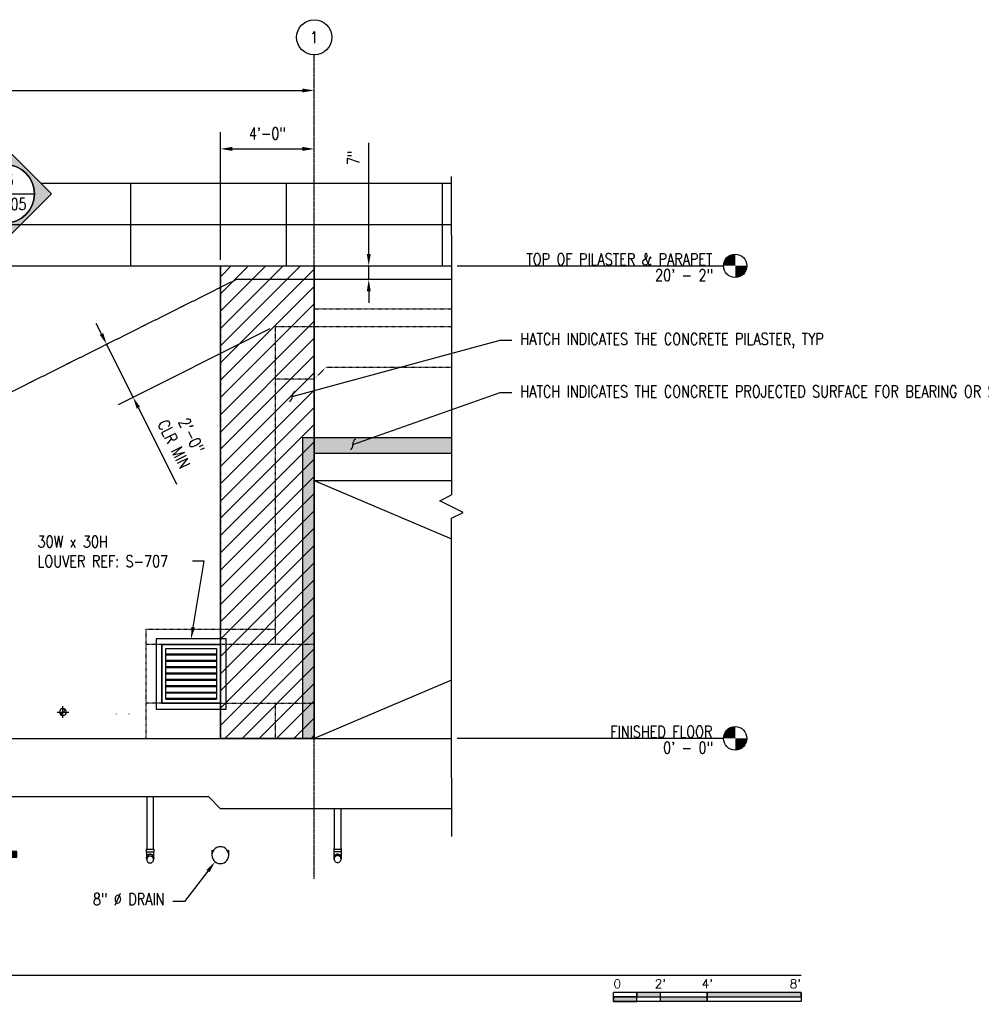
# Model space of a CAD drawing. Header units: inches. Extents: x -324 to 5522, y -136 to 368.
# Tile 2 of 3: x 98 to 591, y -136 to 368. Entities that reach past the tile are written whole.
import ezdxf
from ezdxf import colors
from ezdxf.entities.mleader import LeaderData, LeaderLine
from ezdxf.enums import TextEntityAlignment as Align
from ezdxf.math import Vec2, Vec3

# ---------------------------------------------------------------- set-up
doc = ezdxf.new("R2010")
doc.units = ezdxf.units.IN
doc.header["$MEASUREMENT"] = 0
for name, pattern in [('CENTER2', [1.125, 0.75, -0.125, 0.125, -0.125]), ('Dash', [0.25, 0.125, -0.125]), ('HIDDEN', [0.375, 0.25, -0.125])]:
    doc.linetypes.add(name, pattern=pattern)
for name, color, linetype in [('A-DETL', 3, 'Continuous'), ('A-DETL-THIN', 1, 'Continuous'), ('A-FLOR', 173, 'Continuous'), ('A-FLOR-HDLN', 10, 'Dash'), ('A-WALL', 4, 'Continuous'), ('A-WALL-HDLN', 3, 'Dash'), ('M-EQPM', 2, 'Continuous'), ('P-PIPE', 3, 'Continuous'), ('P-PIPE-CNTR', 3, 'Continuous'), ('S-ANNO-DIMS', 1, 'Continuous'), ('S-ANNO-NOTE', 2, 'Continuous'), ('S-ANNO-SYMB', 2, 'Continuous'), ('S-BEAM', 13, 'Continuous'), ('S-BEAM-HDLN', 1, 'Dash'), ('S-COLS', 53, 'Continuous'), ('S-DETL-LW18-030%', 137, 'Continuous'), ('S-DETL-MEDM', 3, 'Continuous'), ('S-GRID', 1, 'CENTER2'), ('S-GRID-IDEN', 1, 'Continuous')]:
    doc.layers.add(name, color=color, linetype=linetype)
doc.layers.add('S-DOOR-HTCH', color=253, linetype='Continuous', transparency=0.5)
doc.styles.add('Annotative', font='romans.shx', dxfattribs={"width": 0.8, "height": 0.125})
doc.styles.add('Arial', font='romans.shx', dxfattribs={"width": 0.8})
doc.styles.add('ROMANS', font='romans.shx', dxfattribs={"width": 0.8})
doc.styles.add('TITLES', font='swiss.ttf', dxfattribs={"width": 0.8, "height": 0.25})
doc.dimstyles.new('Annotative', dxfattribs={"dimscale": 0, "dimtxt": 0.125, "dimasz": 0.125, "dimexe": 0.18, "dimexo": 0.0625, "dimgap": 0.09, "dimtad": 1, "dimdec": 3, "dimzin": 3, "dimdsep": 46, "dimlunit": 4, "dimtxsty": 'Annotative', "dimcen": 0.09, "dimclrt": 2, "dimazin": 2, "dimtfac": 1, "dimtdec": 3, "dimtmove": 0, "dimatfit": 0, "dimfxl": 1, "dimtfill": 1, "dimfrac": 2, "dimtolj": 1, "dimtzin": 0, "dimarcsym": 0})

# ---------------------------------------------------------------- blocks, each defined once
blk = doc.blocks.new('Bend - PVC - Sch 40 - DWV_USACE - Standard-1094379-RETAINING WALL ELEVATION')
at = {"layer": 'P-PIPE'}
for p, q in [((-124.9, -56.69), (-124.9, -58.19)), ((-124.9, -56.69), (-122.92, -56.69)), ((-122.92, -58.19), (-124.9, -58.19)), ((-122.92, -56.69), (-120.94, -56.69)), ((-120.94, -58.19), (-122.92, -58.19)), ((-120.94, -58.19), (-120.94, -56.69)), ((-124.9, -61.28), (-124.9, -61.3)), ((-120.94, -61.3), (-120.94, -61.28))]:
    blk.add_line(p, q, dxfattribs=at)
at = {"layer": 'P-PIPE', "flags": 128}
for points in [[(-124.67, -60.37), (-124.67, -60.32), (-124.67, -60.23), (-124.67, -60.13), (-124.67, -60.04), (-124.67, -59.94), (-124.67, -59.83), (-124.67, -59.73), (-124.67, -59.62), (-124.67, -59.51), (-124.67, -59.39), (-124.67, -59.28), (-124.67, -59.16), (-124.67, -59.04), (-124.67, -58.92), (-124.67, -58.8), (-124.67, -58.68), (-124.67, -58.56), (-124.67, -58.44), (-124.67, -58.31), (-124.67, -58.19), (-124.67, -58.19)], [(-121.17, -58.19), (-121.17, -58.31), (-121.17, -58.43), (-121.17, -58.56), (-121.17, -58.68), (-121.17, -58.8), (-121.17, -58.92), (-121.17, -59.04), (-121.17, -59.16), (-121.17, -59.28), (-121.17, -59.39), (-121.17, -59.51), (-121.17, -59.62), (-121.17, -59.72), (-121.17, -59.83), (-121.17, -59.93), (-121.17, -60.04), (-121.17, -60.13), (-121.17, -60.23), (-121.17, -60.32), (-121.17, -60.37)], [(-124.67, -61.28), (-124.67, -61.28), (-124.67, -61.27), (-124.67, -61.26), (-124.67, -61.24), (-124.67, -61.21), (-124.67, -61.19), (-124.67, -61.15), (-124.67, -61.11), (-124.67, -61.07), (-124.67, -61.03), (-124.67, -60.97), (-124.67, -60.92)], [(-121.17, -60.92), (-121.17, -60.97), (-121.17, -61.02), (-121.17, -61.07), (-121.17, -61.11), (-121.17, -61.15), (-121.17, -61.19), (-121.17, -61.21), (-121.17, -61.24), (-121.17, -61.26), (-121.17, -61.27), (-121.17, -61.28), (-121.17, -61.28)]]:
    blk.add_lwpolyline(points, dxfattribs=at)
at = {"layer": 'P-PIPE'}
for centre, start_param, end_param in [((-122.92, -61.3), 1.570796, 3.633795), ((-122.92, -61.28), 1.570796, 3.141593), ((-122.92, -61.28), 0, 1.570796), ((-122.92, -61.3), 5.790983, 7.853982)]:
    blk.add_ellipse(centre, major_axis=(1.98, 0), ratio=0.999946, start_param=start_param, end_param=end_param, dxfattribs=at)
blk = doc.blocks.new('Bend - PVC - Sch 40 - DWV_USACE - Standard-V1-RETAINING WALL ELEVATION')
at = {"layer": 'P-PIPE'}
for p, q in [((259.1, -56.37), (259.1, -56.68)), ((259.1, -56.37), (259.32, -56.37)), ((262.84, -56.37), (263.06, -56.37)), ((263.06, -56.68), (263.06, -56.37)), ((259.1, -60.97), (259.1, -60.99)), ((263.06, -60.99), (263.06, -60.97))]:
    blk.add_line(p, q, dxfattribs=at)
for centre, major_axis, start_param, end_param in [((261.08, -60.99), (1.98, 0), 2.667496, 3.196143), ((261.08, -60.97), (-1.98, 0), 5.809088, 6.283185), ((261.08, -60.97), (1.98, 0), 2.651487, 2.664194), ((261.08, -60.99), (1.98, 0), 2.651543, 2.664194), ((261.08, -60.97), (1.98, 0), 0.477253, 0.490105), ((261.08, -60.99), (1.98, 0), 0.477253, 0.49005), ((261.08, -60.97), (1.98, 0), 0, 0.474242), ((261.08, -60.99), (1.98, 0), 6.228635, 6.757427)]:
    blk.add_ellipse(centre, major_axis=major_axis, ratio=0.999946, start_param=start_param, end_param=end_param, dxfattribs=at)
blk = doc.blocks.new('Tee Reducing Sanitary - PVC - Sch 40 - DWV - Standard-1095242-RETAINING WALL ELEVATION')
at = {"layer": 'P-PIPE'}
for p, q in [((259.1, -56.68), (259.1, -58.18)), ((259.1, -56.68), (261.08, -56.68)), ((261.08, -58.18), (259.1, -58.18)), ((261.08, -56.68), (263.06, -56.68)), ((263.06, -58.18), (261.08, -58.18)), ((263.06, -58.18), (263.06, -56.68)), ((259.1, -61.21), (259.1, -61.23)), ((259.1, -61.28), (259.1, -61.3)), ((259.33, -61.23), (259.33, -61.21)), ((259.33, -61.23), (259.33, -61.28)), ((262.83, -61.21), (262.83, -61.23)), ((262.83, -61.28), (262.83, -61.23)), ((263.06, -61.23), (263.06, -61.21)), ((263.06, -61.3), (263.06, -61.28))]:
    blk.add_line(p, q, dxfattribs=at)
at = {"layer": 'P-PIPE', "flags": 128}
for points in [[(259.33, -60.37), (259.33, -59.9), (259.33, -58.99), (259.33, -58.18)], [(262.83, -58.18), (262.83, -59.17), (262.83, -60.05), (262.83, -60.37)]]:
    blk.add_lwpolyline(points, dxfattribs=at)
at = {"layer": 'P-PIPE'}
for centre, major_axis, start_param, end_param in [((261.08, -61.3), (-1.98, 0), 4.712389, 6.872827), ((261.08, -61.28), (1.98, 0), 1.570796, 3.141593), ((261.08, -61.21), (1.98, 0), 2.667496, 3.141593), ((261.08, -61.23), (1.98, 0), 2.667496, 3.151049), ((261.08, -61.21), (1.98, 0), 2.652353, 2.664194), ((261.08, -61.23), (1.98, 0), 2.652408, 2.664194), ((261.08, -61.28), (1.98, 0), 0, 1.570796), ((261.08, -61.3), (1.98, 0), 5.693543, 7.853982), ((261.08, -61.21), (1.98, 0), 0.477253, 0.48924), ((261.08, -61.23), (1.98, 0), 0.477253, 0.489184), ((261.08, -61.21), (1.98, 0), 0, 0.474242), ((261.08, -61.23), (1.98, 0), 6.273729, 6.757427)]:
    blk.add_ellipse(centre, major_axis=major_axis, ratio=0.999946, start_param=start_param, end_param=end_param, dxfattribs=at)
blk = doc.blocks.new('Mechanical_Box_H_rvt-1-RETAINING WALL ELEVATION')
at = {"layer": 'P-PIPE', "lineweight": -3}
for p, q in [((147.68, 12.64), (147.68, 12.38)), ((154.3, 12.38), (154.3, 12.64)), ((-124.67, -30), (-124.67, -56.69)), ((-121.17, -56.69), (-121.17, -30)), ((-28.67, -30), (-28.67, -56.69)), ((-25.17, -56.69), (-25.17, -30)), ((67.33, -30), (67.33, -56.69)), ((70.83, -56.69), (70.83, -30)), ((163.33, -30), (163.33, -56.69)), ((166.83, -56.69), (166.83, -30)), ((259.33, -36), (259.33, -56.68)), ((262.83, -56.68), (262.83, -36)), ((196.72, -57.2), (196.72, -59.82)), ((205.34, -59.82), (205.34, -57.2)), ((-124.67, -61.3), (-124.67, -62.1)), ((-121.17, -62.1), (-121.17, -61.3)), ((-28.67, -61.3), (-28.67, -62.1)), ((-25.17, -62.1), (-25.17, -61.3)), ((67.33, -61.3), (67.33, -62.1)), ((70.83, -62.1), (70.83, -61.3)), ((163.33, -61.3), (163.33, -62.1)), ((166.83, -62.1), (166.83, -61.3)), ((259.33, -61.07), (259.33, -61.21)), ((259.33, -61.3), (259.33, -61.79)), ((262.83, -61.21), (262.83, -61.07)), ((262.83, -61.79), (262.83, -61.3))]:
    blk.add_line(p, q, dxfattribs=at)
at = {"layer": 'P-PIPE', "lineweight": -3, "flags": 128}
for points in [[(-122.92, -60.35), (-123.31, -60.4), (-123.68, -60.53), (-124.01, -60.73), (-124.29, -61.01), (-124.5, -61.34), (-124.63, -61.71), (-124.67, -62.1)], [(-121.17, -62.1), (-121.22, -61.71), (-121.35, -61.34), (-121.55, -61.01), (-121.83, -60.73), (-122.16, -60.53), (-122.53, -60.4), (-122.92, -60.35)], [(-26.92, -60.35), (-27.31, -60.4), (-27.68, -60.53), (-28.01, -60.73), (-28.29, -61.01), (-28.5, -61.34), (-28.63, -61.71), (-28.67, -62.1)], [(-25.17, -62.1), (-25.22, -61.71), (-25.35, -61.34), (-25.55, -61.01), (-25.83, -60.73), (-26.16, -60.53), (-26.53, -60.4), (-26.92, -60.35)], [(69.08, -60.35), (68.69, -60.4), (68.32, -60.53), (67.99, -60.73), (67.71, -61.01), (67.5, -61.34), (67.37, -61.71), (67.33, -62.1)], [(70.83, -62.1), (70.78, -61.71), (70.65, -61.34), (70.45, -61.01), (70.17, -60.73), (69.84, -60.53), (69.47, -60.4), (69.08, -60.35)], [(165.08, -60.35), (164.69, -60.4), (164.32, -60.52), (163.99, -60.73), (163.71, -61.01), (163.5, -61.34), (163.37, -61.71), (163.33, -62.1)], [(166.83, -62.1), (166.78, -61.71), (166.65, -61.34), (166.45, -61.01), (166.17, -60.73), (165.84, -60.52), (165.47, -60.4), (165.08, -60.35)], [(201.03, -55.5), (200.07, -55.61), (199.16, -55.93), (198.34, -56.44), (197.66, -57.13), (197.15, -57.94), (196.83, -58.86), (196.72, -59.82)], [(196.72, -59.82), (196.83, -60.78), (197.15, -61.69), (197.66, -62.5), (198.34, -63.19), (199.16, -63.7), (200.07, -64.02), (201.03, -64.13)], [(205.34, -59.82), (205.24, -58.86), (204.92, -57.94), (204.4, -57.13), (203.72, -56.44), (202.9, -55.93), (201.99, -55.61), (201.03, -55.5)], [(201.03, -64.13), (201.99, -64.02), (202.9, -63.7), (203.72, -63.19), (204.4, -62.5), (204.92, -61.69), (205.24, -60.78), (205.34, -59.82)], [(261.08, -60.04), (260.69, -60.08), (260.32, -60.21), (259.99, -60.42), (259.71, -60.7), (259.5, -61.03), (259.37, -61.4), (259.33, -61.79)], [(262.83, -61.79), (262.78, -61.4), (262.65, -61.03), (262.45, -60.7), (262.17, -60.42), (261.84, -60.21), (261.47, -60.08), (261.08, -60.04)], [(-124.67, -62.1), (-124.63, -62.49), (-124.5, -62.86), (-124.29, -63.19), (-124.01, -63.47), (-123.68, -63.68), (-123.31, -63.81), (-122.92, -63.85)], [(-122.92, -63.85), (-122.53, -63.81), (-122.16, -63.68), (-121.83, -63.47), (-121.55, -63.19), (-121.35, -62.86), (-121.22, -62.49), (-121.17, -62.1)], [(-28.67, -62.1), (-28.63, -62.49), (-28.5, -62.86), (-28.29, -63.19), (-28.01, -63.47), (-27.68, -63.68), (-27.31, -63.81), (-26.92, -63.85)], [(-26.92, -63.85), (-26.53, -63.81), (-26.16, -63.68), (-25.83, -63.47), (-25.55, -63.19), (-25.35, -62.86), (-25.22, -62.49), (-25.17, -62.1)], [(67.33, -62.1), (67.37, -62.49), (67.5, -62.86), (67.71, -63.19), (67.99, -63.47), (68.32, -63.68), (68.69, -63.81), (69.08, -63.85)], [(69.08, -63.85), (69.47, -63.81), (69.84, -63.68), (70.17, -63.47), (70.45, -63.19), (70.65, -62.86), (70.78, -62.49), (70.83, -62.1)], [(163.33, -62.1), (163.37, -62.49), (163.5, -62.86), (163.71, -63.19), (163.99, -63.47), (164.32, -63.68), (164.69, -63.81), (165.08, -63.85)], [(165.08, -63.85), (165.47, -63.81), (165.84, -63.68), (166.17, -63.47), (166.45, -63.19), (166.65, -62.86), (166.78, -62.49), (166.83, -62.1)], [(259.33, -61.79), (259.37, -62.18), (259.5, -62.55), (259.71, -62.88), (259.99, -63.16), (260.32, -63.37), (260.69, -63.5), (261.08, -63.54)], [(261.08, -63.54), (261.47, -63.5), (261.84, -63.37), (262.17, -63.16), (262.45, -62.88), (262.65, -62.55), (262.78, -62.18), (262.83, -61.79)]]:
    blk.add_lwpolyline(points, dxfattribs=at)
at = {"layer": 'P-PIPE', "lineweight": -3}
for centre, radius, start, end in [((-119.54, 13.5), 1.75, 0, 180), ((-119.54, 14.37), 0.875, 270.3429, 90), ((-59.54, 13.5), 1.75, 0, 180), ((-59.54, 14.37), 0.875, 270.3429, 90), ((0.46, 13.5), 1.75, 360, 180), ((0.46, 14.37), 0.875, 270.3429, 90), ((60.46, 13.5), 1.75, 0, 180), ((60.46, 14.37), 0.875, 270.3429, 90), ((120.46, 13.5), 1.75, 0, 180), ((120.46, 14.37), 0.875, 270.3429, 90), ((-119.54, 13.5), 1.75, 180, 360), ((-119.54, 12.62), 0.875, 90.3429, 270), ((-59.54, 13.5), 1.75, 180, 360), ((-59.54, 12.62), 0.875, 90.3429, 270), ((0.46, 13.5), 1.75, 180, 360), ((0.46, 12.62), 0.875, 90.3429, 270), ((60.46, 13.5), 1.75, 180, 360), ((60.46, 12.62), 0.875, 90.3429, 270), ((120.46, 13.5), 1.75, 180, 360), ((120.46, 12.62), 0.875, 90.3429, 270)]:
    blk.add_arc(centre, radius, start, end, dxfattribs=at)
for centre, major_axis, start_param, end_param in [((-122.92, -61.3), (1.75, 0), 1.570796, 3.141593), ((-122.92, -61.3), (1.75, 0), 0, 1.570796), ((-26.92, -61.3), (-1.75, 0), 4.712389, 6.283185), ((-26.92, -61.3), (1.75, 0), 0, 1.570796), ((69.08, -61.3), (1.75, 0), 1.570796, 3.141593), ((69.08, -61.3), (1.75, 0), 0, 1.570796), ((165.08, -61.3), (1.75, 0), 1.570796, 3.141593), ((165.08, -61.3), (1.75, 0), 0, 1.570796), ((261.08, -61.3), (1.75, 0), 1.570796, 3.141593), ((261.08, -61.3), (1.75, 0), 0, 1.570796)]:
    blk.add_ellipse(centre, major_axis=major_axis, ratio=0.999946, start_param=start_param, end_param=end_param, dxfattribs=at)
at = {"layer": 'P-PIPE-CNTR', "lineweight": -3}
for p, q in [((-119.54, 10.5), (-119.54, 16.5)), ((-59.54, 10.5), (-59.54, 16.5)), ((0.46, 10.5), (0.46, 16.5)), ((60.46, 10.5), (60.46, 16.5)), ((120.46, 10.5), (120.46, 16.5)), ((-122.54, 13.5), (-116.54, 13.5)), ((-62.54, 13.5), (-56.54, 13.5)), ((-2.54, 13.5), (3.46, 13.5)), ((57.46, 13.5), (63.46, 13.5)), ((117.46, 13.5), (123.46, 13.5))]:
    blk.add_line(p, q, dxfattribs=at)
at = {"layer": 'P-PIPE', "lineweight": -3}
for name, p in [('Bend - PVC - Sch 40 - DWV_USACE - Standard-1094379-RETAINING WALL ELEVATION', (0, 0)), ('Bend - PVC - Sch 40 - DWV_USACE - Standard-1094379-RETAINING WALL ELEVATION', (96, 0)), ('Bend - PVC - Sch 40 - DWV_USACE - Standard-1094379-RETAINING WALL ELEVATION', (192, 0)), ('Bend - PVC - Sch 40 - DWV_USACE - Standard-1094379-RETAINING WALL ELEVATION', (288, 0)), ('Tee Reducing Sanitary - PVC - Sch 40 - DWV - Standard-1095242-RETAINING WALL ELEVATION', (0, 0)), ('Bend - PVC - Sch 40 - DWV_USACE - Standard-V1-RETAINING WALL ELEVATION', (0, 0))]:
    blk.add_blockref(name, p, dxfattribs=at)
blk = doc.blocks.new('USM_Louver - USM_Louver-1291320-RETAINING WALL ELEVATION')
at = {"layer": 'M-EQPM', "lineweight": -3}
for p, q in [((168.08, 51), (168.08, 15)), ((204.08, 51), (168.08, 51)), ((204.08, 15), (204.08, 51)), ((201.08, 48), (171.08, 48)), ((171.08, 48), (171.08, 18)), ((171.08, 48), (201.08, 48)), ((171.08, 18), (171.08, 48)), ((173.08, 46), (199.08, 46)), ((173.08, 20), (173.08, 46)), ((199.08, 46), (199.08, 20)), ((201.08, 18), (201.08, 48)), ((201.08, 48), (201.08, 18)), ((173.08, 42.75), (173.08, 43.25)), ((173.08, 43.25), (199.08, 43.25)), ((173.08, 42.75), (199.08, 42.75)), ((199.08, 43.25), (199.08, 42.75)), ((173.08, 39.5), (173.08, 40)), ((173.08, 40), (199.08, 40)), ((173.08, 39.5), (199.08, 39.5)), ((173.08, 36.25), (173.08, 36.75)), ((173.08, 36.75), (199.08, 36.75)), ((173.08, 36.25), (199.08, 36.25)), ((199.08, 40), (199.08, 39.5)), ((199.08, 36.75), (199.08, 36.25)), ((173.08, 33), (173.08, 33.5)), ((173.08, 33.5), (199.08, 33.5)), ((173.08, 33), (199.08, 33)), ((199.08, 33.5), (199.08, 33)), ((173.08, 29.75), (173.08, 30.25)), ((173.08, 30.25), (199.08, 30.25)), ((173.08, 29.75), (199.08, 29.75)), ((173.08, 26.5), (173.08, 27)), ((173.08, 27), (199.08, 27)), ((173.08, 26.5), (199.08, 26.5)), ((199.08, 30.25), (199.08, 29.75)), ((199.08, 27), (199.08, 26.5)), ((173.08, 23.25), (173.08, 23.75)), ((173.08, 23.75), (199.08, 23.75)), ((173.08, 23.25), (199.08, 23.25)), ((173.08, 20), (173.08, 20.5)), ((199.08, 20.5), (173.08, 20.5)), ((199.08, 23.75), (199.08, 23.25)), ((199.08, 20.5), (199.08, 20)), ((171.08, 18), (201.08, 18)), ((201.08, 18), (171.08, 18)), ((173.08, 20), (199.08, 20)), ((199.08, 20), (173.08, 20)), ((168.08, 15), (204.08, 15))]:
    blk.add_line(p, q, dxfattribs=at)
blk = doc.blocks.new('Level - Circle-570883-RETAINING WALL ELEVATION')
at = {"layer": 'S-ANNO-SYMB', "lineweight": -3}
h = blk.add_hatch(color=256, dxfattribs=at)
edge = h.paths.add_edge_path()
edge.add_line((373.71, 0), (367.71, 0))
edge.add_arc((373.71, 0), 6, 90, 180, ccw=False)
edge.add_line((373.71, 6), (373.71, 0))
h = blk.add_hatch(color=256, dxfattribs=at)
edge = h.paths.add_edge_path()
edge.add_line((373.71, -6), (373.71, 0))
edge.add_line((373.71, 0), (379.71, 0))
edge.add_arc((373.71, 0), 6, 270, 360, ccw=False)
blk.add_circle((373.71, 0), 6, dxfattribs=at)
blk = doc.blocks.new('Grid - Circle 3_8_-570341-RETAINING WALL ELEVATION')
at = {"layer": 'S-GRID-IDEN'}
blk.add_circle((249.08, 329.13), 9, dxfattribs=at)
blk = doc.blocks.new('*D14')
at = {"layer": 'Defpoints', "color": 0, "transparency": 16777216}
for p in [(268.25, 242), (268.25, 235), (277.02, 235)]:
    blk.add_point(p, dxfattribs=at)
at = {"layer": 'S-ANNO-DIMS', "color": 0, "lineweight": -2, "transparency": 16777216}
for p, q in [((277.02, 248), (277.02, 304.98)), ((277.02, 235), (277.02, 242)), ((277.02, 229), (277.02, 223))]:
    blk.add_line(p, q, dxfattribs=at)
at = {"layer": 'S-ANNO-DIMS', "color": 0, "transparency": 16777216}
for points in [[(276.02, 248), (278.02, 248), (277.02, 242)], [(276.02, 229), (278.02, 229), (277.02, 235)]]:
    blk.add_solid(points, dxfattribs=at)
at = {"layer": 'S-ANNO-DIMS', "color": 2, "lineweight": -3, "transparency": 16777216, "insert": (269.13, 297.34), "char_height": 6, "width": 9.3196, "attachment_point": 5, "rotation": 90, "style": 'Annotative'}
blk.add_mtext('\\A1;7"', dxfattribs=at)
blk = doc.blocks.new('*D13')
at = {"layer": 'Defpoints', "color": 0, "transparency": 16777216}
for p in [(202.54, 231.65), (229.08, 211), (156.39, 174.65)]:
    blk.add_point(p, dxfattribs=at)
at = {"layer": 'S-ANNO-DIMS', "color": 0, "lineweight": -2, "transparency": 16777216}
for p, q in [((140.14, 207.15), (137.45, 212.52)), ((226.39, 209.66), (148.66, 170.79)), ((142.82, 201.79), (156.39, 174.65)), ((159.07, 169.29), (178.6, 130.23))]:
    blk.add_line(p, q, dxfattribs=at)
at = {"layer": 'S-ANNO-DIMS', "color": 0, "transparency": 16777216}
for points in [[(141.03, 207.6), (139.24, 206.7), (142.82, 201.79)], [(159.96, 169.73), (158.17, 168.84), (156.39, 174.65)]]:
    blk.add_solid(points, dxfattribs=at)
at = {"layer": 'S-ANNO-DIMS', "color": 2, "lineweight": -3, "transparency": 16777216, "insert": (181.71, 152.84), "char_height": 6, "width": 30.3321, "attachment_point": 5, "rotation": 296.565, "style": 'Annotative', "bg_fill": 3, "box_fill_scale": 1.25, "bg_fill_color": 256, "bg_fill_true_color": 13158600, "bg_fill_transparency": 0}
blk.add_mtext('\\A1;2\'-0"\\PCLR MIN', dxfattribs=at)
blk = doc.blocks.new('*D11')
at = {"layer": 'Defpoints', "color": 0, "transparency": 16777216}
for p in [(249.08, 331.81), (-167.92, 242), (249.08, 242)]:
    blk.add_point(p, dxfattribs=at)
at = {"layer": 'S-ANNO-DIMS', "color": 0, "lineweight": -2, "transparency": 16777216}
blk.add_line((-161.92, 331.81), (243.08, 331.81), dxfattribs=at)
at = {"layer": 'S-ANNO-DIMS', "color": 0, "transparency": 16777216}
for points in [[(-161.92, 332.81), (-161.92, 330.81), (-167.92, 331.81)], [(243.08, 332.81), (243.08, 330.81), (249.08, 331.81)]]:
    blk.add_solid(points, dxfattribs=at)
at = {"layer": 'S-ANNO-DIMS', "color": 2, "lineweight": -3, "transparency": 16777216, "insert": (40.58, 339.7), "char_height": 6, "width": 30.0824, "attachment_point": 5, "style": 'Annotative'}
blk.add_mtext('\\A1;34\'-9"', dxfattribs=at)
blk = doc.blocks.new('*D9')
at = {"layer": 'Defpoints', "color": 0, "transparency": 16777216}
for p in [(249.08, 301.89), (201.08, 242), (249.08, 242)]:
    blk.add_point(p, dxfattribs=at)
at = {"layer": 'S-ANNO-DIMS', "color": 0, "lineweight": -2, "transparency": 16777216}
for p, q in [((201.08, 245), (201.08, 310.53)), ((207.08, 301.89), (243.08, 301.89))]:
    blk.add_line(p, q, dxfattribs=at)
at = {"layer": 'S-ANNO-DIMS', "color": 0, "transparency": 16777216}
for points in [[(207.08, 302.89), (207.08, 300.89), (201.08, 301.89)], [(243.08, 302.89), (243.08, 300.89), (249.08, 301.89)]]:
    blk.add_solid(points, dxfattribs=at)
at = {"layer": 'S-ANNO-DIMS', "color": 2, "lineweight": -3, "transparency": 16777216, "insert": (225.08, 309.78), "char_height": 6, "width": 24.6557, "attachment_point": 5, "style": 'Annotative'}
blk.add_mtext('\\A1;4\'-0"', dxfattribs=at)
blk = doc.blocks.new('*U17')
at = {"lineweight": -3}
h = blk.add_hatch(color=256, dxfattribs=at)
edge = h.paths.add_edge_path()
edge.add_line((0, 0.312), (0, 0.495))
edge.add_line((0, 0.495), (0.495, 0))
edge.add_line((0.495, 0), (0, -0.495))
edge.add_line((0, -0.495), (0, -0.312))
edge.add_arc((0, 0), 0.312, 270, 450)
blk.add_hatch(color=256, dxfattribs=at).paths.add_polyline_path([(0, -7.017), (0, -7.079), (0.125, -7.079), (0.125, -7.017)])
for p, q in [((0.495, 0), (0, 0.495)), ((-0.312, 0), (0.312, 0)), ((0, -0.495), (0.495, 0))]:
    blk.add_line(p, q, dxfattribs=at)
at = {"linetype": 'Continuous', "lineweight": -3}
blk.add_line((0, -0.312), (0, -7.079), dxfattribs=at)
at = {"lineweight": -3, "flags": 128}
blk.add_lwpolyline([(0, 0.312), (0, 0.495), (0.495, 0), (0, -0.495), (0, -0.312, 1), (0, 0.312)], format="xyb", close=True, dxfattribs=at)
blk.add_lwpolyline([(0.016, 0.312), (0.016, 0.312)], dxfattribs=at)
blk.add_lwpolyline([(0.016, 0.312), (0.016, 0.312)], dxfattribs=at)
blk.add_lwpolyline([(0, -7.017), (0, -7.079), (0.125, -7.079), (0.125, -7.017), (0, -7.017)], close=True, dxfattribs=at)
at = {"lineweight": -3}
blk.add_circle((0, 0), 0.312, dxfattribs=at)
at = {"linetype": 'Continuous', "lineweight": -3, "style": 'Arial'}
blk.add_attdef('X#', text='', height=0.0938, dxfattribs=at).set_placement((0, 0.047), align=Align.BOTTOM_CENTER)
blk.add_attdef('X-###', text='', height=0.0938, dxfattribs=at).set_placement((0, -0.047), align=Align.TOP_CENTER)
blk = doc.blocks.new('*U20')
for points in [[(-1.75, -0.234), (-1.5, -0.234), (-1.5, -0.187), (-1.75, -0.187)], [(-1, -0.234), (0, -0.234), (0, -0.187), (-1, -0.187)], [(-2, -0.281), (-1.75, -0.281), (-1.75, -0.234), (-2, -0.234)], [(-1.5, -0.234), (-1, -0.234), (-1, -0.281), (-1.5, -0.281)]]:
    blk.add_hatch(color=256).paths.add_polyline_path(points)
for p, q in [((0, -0.187), (-2, -0.187)), ((-2, -0.281), (-2, -0.187)), ((-1.75, -0.281), (-1.75, -0.187)), ((-1.5, -0.281), (-1.5, -0.187)), ((-1, -0.281), (-1, -0.188)), ((0, -0.187), (0, -0.281)), ((-2, -0.234), (0, -0.234)), ((0, -0.281), (-2, -0.281))]:
    blk.add_line(p, q)
at = {"flags": 128}
for points in [[(-1.75, -0.234), (-1.5, -0.234), (-1.5, -0.187), (-1.75, -0.187), (-1.75, -0.234)], [(-1, -0.234), (0, -0.234), (0, -0.187), (-1, -0.187), (-1, -0.234)], [(-2, -0.281), (-1.75, -0.281), (-1.75, -0.234), (-2, -0.234), (-2, -0.281)], [(-1.5, -0.234), (-1, -0.234), (-1, -0.281), (-1.5, -0.281), (-1.5, -0.234)]]:
    blk.add_lwpolyline(points, close=True, dxfattribs=at)
at = {"style": 'Arial'}
blk.add_text('0', height=0.0937, dxfattribs=at).set_placement((-2, -0.094), align=Align.MIDDLE_LEFT)
for s, p in [("2'", (-1.5, -0.094)), ("4'", (-1, -0.094))]:
    blk.add_text(s, height=0.0937, dxfattribs=at).set_placement(p, align=Align.MIDDLE_CENTER)
blk.add_text("8'", height=0.0937, dxfattribs=at).set_placement((0, -0.094), align=Align.MIDDLE_RIGHT)
blk = doc.blocks.new('*U24')
for p, q in [((0.5, 1), (-0.5, -1)), ((1, 0), (0.5, 1)), ((-23.167, 0), (-28.167, 0)), ((-23.167, 0), (-1, 0)), ((-0.5, -1), (-1, 0)), ((23.167, 0), (1, 0)), ((23.167, 0), (28.167, 0))]:
    blk.add_line(p, q)
blk = doc.blocks.new('*U19')
at = {"linetype": 'Continuous', "lineweight": -3}
blk.add_line((1.125, 0.625), (17.5, 0.625), dxfattribs=at)
at = {"lineweight": -3}
blk.add_circle((0.812, 0.625), 0.312, dxfattribs=at)
at = {"lineweight": -3, "style": 'Arial'}
blk.add_attdef('DRAWING_AREA_TITLE', text='', height=0.187, dxfattribs=at).set_placement((1.374, 0.634), align=Align.BOTTOM_LEFT)
blk.add_attdef('X#', text='', height=0.187, dxfattribs=at).set_placement((0.812, 0.625), align=Align.MIDDLE_CENTER)
blk.add_attdef('SCALE:', text='', height=0.0938, dxfattribs=at).set_placement((1.374, 0.561), align=Align.TOP_LEFT)
blk = doc.blocks.new('_Integral')
at = {"color": 0, "linetype": 'ByBlock', "lineweight": -2}
for centre, start, end in [((0.445, -0.091), 102, 168), ((-0.445, 0.091), 282, 348)]:
    blk.add_arc(centre, 0.454, start, end, dxfattribs=at)

msp = doc.modelspace()

# ---------------------------------------------------------------- hatches: boundary and pattern name
at = {"layer": 'S-DETL-LW18-030%'}
h = msp.add_hatch(dxfattribs=at)
h.set_pattern_fill('ANSI31', color=256, scale=50)
h.paths.add_polyline_path([(201.0774, 242), (249.0774, 242), (249.0774, 0), (201.0774, 0)])
at = {"layer": 'S-DOOR-HTCH'}
h = msp.add_hatch(color=256, dxfattribs=at)
h.dxf.hatch_style = 1
h.paths.add_polyline_path([(319.3522, 154), (243.0774, 154), (243.0774, 0), (249.0774, 0), (249.0774, 146), (319.3522, 146)])

# ---------------------------------------------------------------- linework, layer by layer
at = {"layer": 'A-DETL-THIN', "lineweight": -3}
for p, q in [((249.0774, 132), (319.3522, 102.2683)), ((319.3956, 29.75), (249.0774, 0))]:
    msp.add_line(p, q, dxfattribs=at)
at = {"layer": 'A-FLOR', "lineweight": -3}
for p, q in [((-299.9226, 0), (319.3522, 0)), ((195.0774, -30), (-299.9226, -30)), ((195.0774, -30), (201.0774, -36)), ((319.3522, -36), (201.0774, -36))]:
    msp.add_line(p, q, dxfattribs=at)
at = {"layer": 'A-FLOR-HDLN', "lineweight": -3}
for p, q in [((229.0774, 211), (229.0774, 48)), ((229.0774, 211), (319.3522, 211)), ((255.0774, 189.9824), (249.0774, 183.9824)), ((319.3522, 189.9824), (255.0774, 189.9824)), ((163.0774, 56), (201.0774, 56)), ((163.0774, 0), (163.0774, 56)), ((201.0793, 56), (229.0774, 56)), ((171.0754, 48), (163.0774, 48)), ((249.0774, 48), (201.0793, 48)), ((201.0774, 18), (201.0774, 0)), ((201.0793, 18), (249.0774, 18)), ((229.0774, 18), (229.0774, 0))]:
    msp.add_line(p, q, dxfattribs=at)
at = {"layer": 'A-WALL-HDLN', "lineweight": -3}
for p, q in [((201.0774, 242), (201.0774, 48)), ((249.0774, 146), (249.0774, 242)), ((171.0754, 18), (163.0774, 18))]:
    msp.add_line(p, q, dxfattribs=at)
at = {"layer": 'S-ANNO-NOTE', "lineweight": -3}
msp.add_line((458.6187, 0), (322.3522, 0), dxfattribs=at)
at = {"layer": 'S-ANNO-SYMB', "lineweight": -3}
msp.add_line((322.3522, 242), (458.6187, 242), dxfattribs=at)
at = {"layer": 'S-BEAM', "lineweight": -3}
for p, q in [((243.0774, 154), (319.3522, 154)), ((243.0774, 154), (243.0774, 0)), ((249.0774, 146), (319.3522, 146)), ((249.0774, 146), (249.0774, 132))]:
    msp.add_line(p, q, dxfattribs=at)
at = {"layer": 'S-BEAM-HDLN', "lineweight": -3}
msp.add_line((249.0774, 220), (319.3522, 220), dxfattribs=at)
at = {"layer": 'S-COLS'}
for q in [(319.3522, 132), (249.0774, 0)]:
    msp.add_line((249.0774, 132), q, dxfattribs=at)
at = {"layer": 'S-DETL-LW18-030%'}
msp.add_lwpolyline([(201.083, 242), (249.0774, 242), (249.0774, 0), (201.083, 0)], close=True, dxfattribs=at)
at = {"layer": 'S-DETL-MEDM'}
for p, q in [((109.2344, 284.25), (319.3522, 284.25)), ((155.2024, 242), (155.2024, 284.25)), ((234.9524, 242), (234.9524, 284.25)), ((314.7024, 242), (314.7024, 284.25)), ((-163.7976, 263.125), (319.3522, 263.2171))]:
    msp.add_line(p, q, dxfattribs=at)
at = {"layer": 'S-GRID', "lineweight": -3}
msp.add_line((249.0774, -72), (249.0774, 350.0514), dxfattribs=at)

# ---------------------------------------------------------------- block references
at = {"layer": 'A-DETL-THIN', "xscale": 6, "yscale": 6, "zscale": 6, "rotation": 270}
msp.add_blockref('*U24', (319.3522, 118.7311), dxfattribs=at)
at = {"layer": 'M-EQPM', "lineweight": -3}
msp.add_blockref('USM_Louver - USM_Louver-1291320-RETAINING WALL ELEVATION', (0, 0), dxfattribs=at)
at = {"layer": 'P-PIPE', "lineweight": -3}
msp.add_blockref('Mechanical_Box_H_rvt-1-RETAINING WALL ELEVATION', (0, 0), dxfattribs=at)
at = {"layer": 'S-ANNO-SYMB', "lineweight": -3}
ref = msp.add_blockref('*U17', (90.8539, 278.883), dxfattribs=dict(at, xscale=48, yscale=48, zscale=48))
ref.add_attrib('X-###', 'S-305', dxfattribs={"color": 1, "linetype": 'Continuous', "lineweight": -2, "height": 6, "style": 'ROMANS', "width": 0.8}).set_placement((90.8539, 276.633), align=Align.TOP_CENTER)
ref.add_attrib('X#', 'B3', dxfattribs={"layer": 'S-ANNO-NOTE', "color": 1, "linetype": 'Continuous', "lineweight": -2, "height": 6, "style": 'ROMANS', "width": 0.8}).set_placement((90.8539, 281.133), align=Align.BOTTOM_CENTER)
for p in [(90.9117, 242), (90.9117, 0)]:
    msp.add_blockref('Level - Circle-570883-RETAINING WALL ELEVATION', p, dxfattribs=at)
ref = msp.add_blockref('*U19', (-341.6611, -151.1873), dxfattribs=dict(at, xscale=48, yscale=48, zscale=48))
ref.add_attrib('SCALE:', 'SCALE: 1/4" = 1\'-0"', dxfattribs={"layer": '0', "lineweight": -3, "height": 6, "style": 'Annotative', "width": 0.796875}).set_placement((-275.6949, -124.2793), align=Align.TOP_LEFT)
ref.add_attrib('DRAWING_AREA_TITLE', 'RETAINING WALL ELEVATION', dxfattribs={"layer": '0', "lineweight": -3, "height": 12, "style": 'TITLES', "width": 0.796875}).set_placement((-275.6949, -120.7598), align=Align.BOTTOM_LEFT)
ref.add_attrib('X#', 'B3', dxfattribs={"layer": '0', "lineweight": -3, "height": 12, "style": 'TITLES', "width": 0.796875}).set_placement((-302.6611, -121.1873), align=Align.MIDDLE_CENTER)
at = {"layer": 'S-ANNO-SYMB', "lineweight": -3, "xscale": 48, "yscale": 48, "zscale": 48}
msp.add_blockref('*U20', (498.3389, -121.1873), dxfattribs=at)
at = {"layer": 'S-GRID-IDEN', "lineweight": -3}
msp.add_blockref('Grid - Circle 3_8_-570341-RETAINING WALL ELEVATION', (0, 29.9194), dxfattribs=at)

# ---------------------------------------------------------------- texts
at = {"layer": 'S-ANNO-NOTE', "lineweight": -3, "char_height": 6, "line_spacing_factor": 0.981704, "style": 'Annotative'}
for s, insert, width, attachment_point in [('\\pxqr,t3.2,6.4,9.6,12.8,16,19.2,22.4,25.6,28.8,32,35.2,38.4,41.6,44.8,48,51.2,54.4,57.6,60.8,64,67.2,70.4,73.6,76.8,80,83.2,86.4,89.6,92.8,96,99.2,102.4;TOP OF PILASTER & PARAPET', (452.9437, 242.3987), 123.566125, 9), ('\\pxqr,t3.2,6.4,9.6,12.8,16,19.2,22.4,25.6,28.8,32,35.2,38.4,41.6,44.8,48,51.2,54.4,57.6,60.8,64,67.2,70.4,73.6,76.8,80,83.2,86.4,89.6,92.8,96,99.2,102.4;20\' - 2"', (453.2376, 240.2583), 36.495118, 3), ('\\pxqr,t3.2,6.4,9.6,12.8,16,19.2,22.4,25.6,28.8,32,35.2,38.4,41.6,44.8,48,51.2,54.4,57.6,60.8,64,67.2,70.4,73.6,76.8,80,83.2,86.4,89.6,92.8,96,99.2,102.4;FINISHED FLOOR', (452.9437, 0.3987), 66.607796, 9), ('\\pxqr,t3.2,6.4,9.6,12.8,16,19.2,22.4,25.6,28.8,32,35.2,38.4,41.6,44.8,48,51.2,54.4,57.6,60.8,64,67.2,70.4,73.6,76.8,80,83.2,86.4,89.6,92.8,96,99.2,102.4;0\' - 0"', (453.2376, -1.7417), 31.702677, 3)]:
    msp.add_mtext(s, dxfattribs=dict(at, insert=insert, width=width, attachment_point=attachment_point))
at = {"layer": 'S-GRID-IDEN', "lineweight": -3, "insert": (249.0774, 359.0514), "char_height": 6, "width": 6, "attachment_point": 5, "style": 'Annotative'}
msp.add_mtext('1', dxfattribs=at)

# ---------------------------------------------------------------- dimensions: what is measured, and where the dimension line sits
at = {"layer": 'S-ANNO-DIMS', "lineweight": -3}
for base, p1, override, picture, middle in [((249.0774, 331.8101), (-167.9226, 242), {"dimpost": '\\X', "dimse1": 1, "dimse2": 1, "dimtfill": 0}, '*D11', (40.5774, 339.7015)), ((249.0774, 301.8906), (201.083, 242), {"dimpost": '\\X', "dimse2": 1, "dimtfill": 0}, '*D9', (225.0802, 309.782))]:
    dim = msp.add_linear_dim(base=base, p1=p1, p2=(249.0774, 242), dimstyle='Annotative', override=override, dxfattribs=at)
    dim.commit()
    dim.dimension.update_dxf_attribs({"geometry": picture, "text_midpoint": middle})
dim = msp.add_linear_dim(base=(277.0193, 235), p1=(268.2492, 242), p2=(268.2492, 235), angle=90, dimstyle='Annotative', override={"dimpost": '\\X', "dimse1": 1, "dimse2": 1, "dimtfill": 0}, dxfattribs=at)
dim.commit()
dim.dimension.update_dxf_attribs({"geometry": '*D14', "text_midpoint": (277.0193, 297.3422), "dimtype": 160})

# ---------------------------------------------------------------- leaders
at = {"layer": 'S-ANNO-NOTE'}
ml = msp.add_multileader_mtext('Standard', dxfattribs=at)
ml.set_content('{\\C256;ALUM GUARDRAIL, (TYP)}', color=256, style='Annotative')
ml.set_leader_properties(color=1, linetype='ByLayer', lineweight=-1)
ml.build(insert=Vec2(0, 0))
ml.multileader.update_dxf_attribs({"text_right_attachment_type": 3, "dogleg_length": 0.125, "arrow_head_size": 6, "scale": 48})
ctx = ml.context
ctx.base_point, ctx.scale, ctx.char_height, ctx.arrow_head_size, ctx.landing_gap_size, ctx.plane_origin = Vec3(-40.0808, 309.8887), 48, 6, 6, 4.32, Vec3(-83.3452, 251.7334)
ctx.right_attachment = 3
notes = []
notes.append((ctx, [(0, (1, 1, 0), (-46.0808, 309.8887), (1, 0), 6, [(0, [(-68.7944, 284.25)], 0, [])])]))
ctx.mtext.insert, ctx.mtext.width, ctx.mtext.flow_direction = Vec3(-35.7608, 313.8887), 69.00466, 5
ml = msp.add_multileader_mtext('Standard', dxfattribs=at)
ml.set_content('HATCH INDICATES THE CONCRETE PILASTER, TYP', color=256, style='Annotative')
ml.set_leader_properties(color=1, linetype='ByLayer', lineweight=-1)
ml.set_arrow_properties(name='INTEGRAL')
ml.build(insert=Vec2(0, 0))
ml.multileader.update_dxf_attribs({"text_right_attachment_type": 3, "dogleg_length": 0.125, "arrow_head_size": 6, "scale": 48})
ctx = ml.context
ctx.base_point, ctx.scale, ctx.char_height, ctx.arrow_head_size, ctx.landing_gap_size, ctx.plane_origin = Vec3(350.3275, 204.0042), 48, 6, 6, 4.32, Vec3(268.9053, 177.4102)
ctx.right_attachment = 3
notes.append((ctx, [(0, (1, 1, 0), (344.3275, 204.0042), (1, 0), 6, [(0, [(237.8476, 175.0311)], 0, [])])]))
ctx.mtext.insert, ctx.mtext.width, ctx.mtext.flow_direction = Vec3(354.6475, 207.5756), 107.653038, 5
ml = msp.add_multileader_mtext('Standard', dxfattribs=at)
ml.set_content('HATCH INDICATES THE CONCRETE PROJECTED SURFACE FOR BEARING OR SEALING THE DOOR, TYP', color=256, style='Annotative')
ml.set_leader_properties(color=1, linetype='ByLayer', lineweight=-1)
ml.set_arrow_properties(name='INTEGRAL')
ml.build(insert=Vec2(0, 0))
ml.multileader.update_dxf_attribs({"text_right_attachment_type": 3, "dogleg_length": 0.125, "arrow_head_size": 6, "scale": 48})
ctx = ml.context
ctx.base_point, ctx.scale, ctx.char_height, ctx.arrow_head_size, ctx.landing_gap_size, ctx.plane_origin = Vec3(350.3275, 177.0795), 48, 6, 6, 4.32, Vec3(268.9053, 150.4855)
ctx.right_attachment = 3
notes.append((ctx, [(0, (1, 1, 0), (344.3275, 177.0795), (1, 0), 6, [(0, [(268.9053, 150.4855)], 0, [])])]))
ctx.mtext.insert, ctx.mtext.width, ctx.mtext.flow_direction = Vec3(354.6475, 180.651), 107.653038, 5
ml = msp.add_multileader_mtext('Standard', dxfattribs=at)
ml.set_content('LINE OF SOIL BEYOND', color=256, style='Annotative')
ml.set_leader_properties(color=1, linetype='ByLayer', lineweight=-1)
ml.build(insert=Vec2(0, 0))
ml.multileader.update_dxf_attribs({"text_right_attachment_type": 3, "dogleg_length": 0.125, "arrow_head_size": 6, "scale": 48})
ctx = ml.context
ctx.base_point, ctx.scale, ctx.char_height, ctx.arrow_head_size, ctx.landing_gap_size, ctx.plane_origin = Vec3(3.2632, 91.3606), 48, 6, 6, 4.32, Vec3(121.9313, 56.2449)
ctx.right_attachment = 3
notes.append((ctx, [(1, (1, 1, 0), (-2.7368, 91.3606), (1, 0), 6, [(0, [(-27.4548, 116.6227)], 0, [])])]))
ctx.mtext.insert, ctx.mtext.width, ctx.mtext.flow_direction = Vec3(7.5832, 94.3606), 52.180633, 5
ml = msp.add_multileader_mtext('Standard', dxfattribs=at)
ml.set_content('30W x 30H \\PLOUVER REF: S-707', color=256, style='Annotative')
ml.set_leader_properties(color=1, linetype='ByLayer', lineweight=-1)
ml.build(insert=Vec2(0, 0))
ml.multileader.update_dxf_attribs({"text_right_attachment_type": 3, "dogleg_length": 0.125, "arrow_head_size": 6, "scale": 48})
ctx = ml.context
ctx.base_point, ctx.scale, ctx.char_height, ctx.arrow_head_size, ctx.landing_gap_size, ctx.plane_origin = Vec3(103.1182, 100.7225), 48, 6, 6, 4.32, Vec3(240.8265, 15.25)
ctx.right_attachment = 3
notes.append((ctx, [(1, (1, 1, 0), (192.7297, 90.7225), (-1, 0), 6, [(0, [(186.0774, 51)], 0, [])])]))
ctx.mtext.insert, ctx.mtext.flow_direction = Vec3(107.4382, 103.7225), 5
ml = msp.add_multileader_mtext('Standard', dxfattribs=at)
ml.set_content('3" %%C WEEPHOLE\\P@ 6\'-0" OC, (TYP)', color=256, style='Annotative')
ml.set_leader_properties(color=1, linetype='ByLayer', lineweight=-1)
ml.build(insert=Vec2(0, 0))
ml.multileader.update_dxf_attribs({"text_right_attachment_type": 3, "dogleg_length": 0.125, "arrow_head_size": 6, "scale": 48})
ctx = ml.context
ctx.base_point, ctx.scale, ctx.char_height, ctx.arrow_head_size, ctx.landing_gap_size, ctx.plane_origin = Vec3(3.2632, 62.8804), 48, 6, 6, 4.32, Vec3(-59.54, 15.25)
ctx.right_attachment = 3
notes.append((ctx, [(0, (1, 1, 0), (-2.7368, 62.8804), (1, 0), 6, [(0, [(-59.54, 15.25)], 0, [])])]))
ctx.mtext.insert, ctx.mtext.width, ctx.mtext.flow_direction = Vec3(7.5832, 66.8804), 77.310629, 5
ml = msp.add_multileader_mtext('Standard', dxfattribs=at)
ml.set_content('8" %%C DRAIN', color=256, style='Annotative')
ml.set_leader_properties(color=1, linetype='ByLayer', lineweight=-1)
ml.build(insert=Vec2(0, 0))
ml.multileader.update_dxf_attribs({"text_right_attachment_type": 3, "dogleg_length": 0.125, "arrow_head_size": 6, "scale": 48})
ctx = ml.context
ctx.base_point, ctx.scale, ctx.char_height, ctx.arrow_head_size, ctx.landing_gap_size, ctx.plane_origin = Vec3(127.4054, -82.3447), 48, 6, 6, 4.32, Vec3(211.697, -130.2632)
ctx.right_attachment, ctx.text_align_type = 3, 2
notes.append((ctx, [(0, (1, 1, 0), (182.7312, -83.4875), (-1, 0), 6, [(0, [(198.3428, -63.1874)], 0, [])])]))
ctx.mtext.insert, ctx.mtext.alignment, ctx.mtext.flow_direction = Vec3(172.4112, -79.3447), 3, 5
for ctx, leaders in notes:
    for number, flags, end, landing, length, lines in leaders:
        leader = LeaderData()
        leader.index, (leader.has_last_leader_line, leader.has_dogleg_vector, leader.attachment_direction) = number, flags
        leader.last_leader_point, leader.dogleg_vector, leader.dogleg_length = Vec3(end), Vec3(landing), length
        for number, points, colour, breaks in lines:
            line = LeaderLine()
            line.index, line.vertices, line.color, line.breaks = number, Vec3.list(points), colors.encode_raw_color(colour), breaks
            leader.lines.append(line)
        ctx.leaders.append(leader)

# ---------------------------------------------------------------- next in the draw order: dimensions: what is measured, and where the dimension line sits
at = {"layer": 'S-ANNO-DIMS', "lineweight": -3}
dim = msp.add_linear_dim(base=(156.3855, 174.6542), p1=(202.5438, 231.6468), p2=(229.0774, 211), angle=296.565, text='2\'-0"\\PCLR MIN', dimstyle='Annotative', override={"dimpost": '\\X', "dimse1": 1}, dxfattribs=at)
dim.commit()
dim.dimension.update_dxf_attribs({"geometry": '*D13', "text_midpoint": (181.7055, 152.8403)})

# ---------------------------------------------------------------- next in the draw order: linework, layer by layer
at = {"layer": 'A-DETL', "linetype": 'HIDDEN', "lineweight": -3}
msp.add_lwpolyline([(319.3522, 235), (209.2488, 235), (-260.6497, 0)], dxfattribs=at)
at = {"layer": 'A-FLOR-HDLN', "lineweight": -3}
msp.add_line((249.0774, 183.9824), (229.0774, 183.9824), dxfattribs=at)
at = {"layer": 'A-WALL', "lineweight": -3}
msp.add_lwpolyline([(-285.9226, 0), (-285.9226, 24), (-239.1426, 24), (-167.9226, 59.9594), (-167.9226, 242), (319.3522, 242)], dxfattribs=at)

doc.saveas('drawing.dxf')
